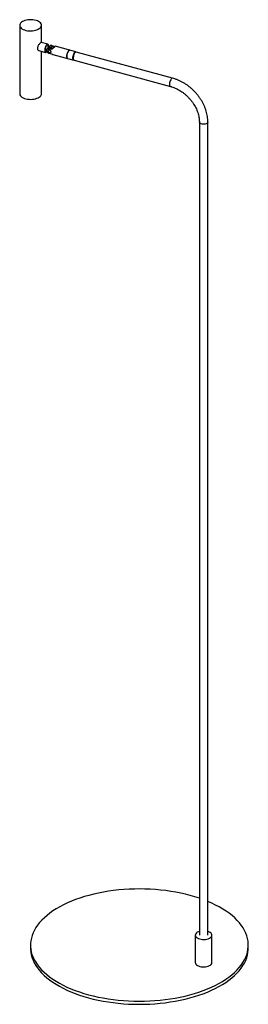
# Paper-space layout '_Trimétrica' of a CAD drawing. Header units: millimetres. Extents: x -192 to 122, y -23 to 1333.
import ezdxf

# ---------------------------------------------------------------- set-up
doc = ezdxf.new("R2010")
doc.units = ezdxf.units.MM

psp = doc.layouts.new('_Trimétrica')

# ---------------------------------------------------------------- linework, layer by layer
at = {"color": 7, "linetype": 'Continuous', "lineweight": 25}
for p, q in [((-192.4, 1325.4), (-192.4, 1231.1)), ((-162.4, 1301.7), (-162.4, 1325.4)), ((-153.8, 1299.3), (-163, 1301.8)), ((-166, 1290.5), (-156.9, 1288)), ((-162.4, 1231.1), (-162.4, 1289.6)), ((-148.2, 1292.3), (-152.6, 1293.5)), ((-148.4, 1297.6), (-144, 1296.4)), ((-147.9, 1293.2), (-147.6, 1292.8)), ((-144, 1296.1), (-144, 1296.4)), ((-114.9, 1288.8), (-143.7, 1296.6)), ((18.2, 1252.6), (-114.5, 1288.6)), ((-152.6, 1287.1), (-148.2, 1285.9)), ((-148.2, 1285.9), (-146.7, 1285.3)), ((-146.7, 1285.3), (-118, 1277.5)), ((-117.5, 1277.3), (15.1, 1241.3)), ((55, 1192.1), (55, 72.6)), ((66.7, 72.6), (66.7, 1192.1)), ((49.4, 72.6), (49.4, 34.9)), ((72.4, 34.9), (72.4, 72.6)), ((-177.6, 58.9), (-177.6, 54.6)), ((122.4, 54.6), (122.4, 58.9))]:
    psp.add_line(p, q, dxfattribs=at)
at = {"color": 7, "linetype": 'Continuous', "lineweight": 25, "flags": 128}
for points in [[(-164.2, 1321.8), (-163.3, 1322.9), (-162.7, 1324), (-162.5, 1325.2), (-162.6, 1326.4), (-163, 1327.5), (-163.8, 1328.7), (-165, 1329.7), (-166.4, 1330.6), (-168, 1331.4), (-169.9, 1332.1), (-172, 1332.6), (-174.2, 1332.9), (-176.5, 1333.1), (-178.8, 1333.1), (-181, 1332.9), (-183.2, 1332.5), (-185.3, 1332), (-187.1, 1331.3), (-188.8, 1330.5), (-190.1, 1329.5), (-191.2, 1328.5), (-192, 1327.4), (-192.4, 1326.2), (-192.4, 1325), (-192.1, 1323.8), (-191.5, 1322.7), (-190.5, 1321.6), (-189.3, 1320.6), (-187.7, 1319.8), (-185.9, 1319), (-183.9, 1318.4), (-181.8, 1318), (-179.5, 1317.8), (-177.3, 1317.7), (-175, 1317.8), (-172.7, 1318.1), (-170.6, 1318.5), (-168.7, 1319.1), (-166.9, 1319.9), (-165.4, 1320.8), (-164.2, 1321.8)], [(-152.6, 1296.3), (-152.7, 1297.5), (-152.9, 1298.4), (-153.3, 1299.1), (-153.9, 1299.3), (-154.5, 1299.3), (-155.2, 1298.9), (-155.8, 1298.1), (-156.5, 1297.1), (-157.1, 1295.8), (-157.5, 1294.5), (-157.9, 1293), (-158, 1291.7), (-158, 1290.4), (-157.9, 1289.4), (-157.5, 1288.6), (-157.1, 1288.1), (-156.5, 1288), (-155.8, 1288.3), (-155.2, 1288.8), (-155, 1289)], [(-153, 1296), (-153.1, 1297), (-153.3, 1297.9), (-153.7, 1298.4), (-154.3, 1298.5), (-154.9, 1298.3), (-155.5, 1297.8), (-156.1, 1297), (-156.7, 1295.9), (-157.1, 1294.6), (-157.5, 1293.3), (-157.6, 1292), (-157.6, 1290.8), (-157.5, 1289.9), (-157.1, 1289.2), (-156.7, 1288.9), (-156.1, 1288.9), (-155.5, 1289.2), (-155.3, 1289.5)], [(-153.2, 1291.5), (-153.3, 1291.3), (-153.5, 1290.5), (-153.3, 1289.7), (-152.8, 1288.9), (-152.1, 1288.2), (-151.2, 1287.8), (-150.4, 1287.7), (-149.8, 1287.9)], [(-153.3, 1293.6), (-153.1, 1294.7), (-153, 1296)], [(-152.9, 1293.6), (-152.7, 1295), (-152.6, 1296.3)], [(-148.1, 1292.4), (-148.6, 1293), (-149.1, 1293.8), (-149.3, 1294.6), (-149.1, 1295.4), (-148.6, 1296), (-147.9, 1296.3), (-147, 1296.2), (-146.2, 1295.8), (-145.5, 1295.1), (-145.3, 1294.8)], [(-127.6, 1282.7), (-127.5, 1284.1), (-127.2, 1285.5), (-126.8, 1286.9), (-126.3, 1288.2), (-125.7, 1289.3), (-125, 1290.2), (-124.3, 1290.8), (-123.7, 1291.1), (-123.3, 1291)], [(-123.3, 1291), (-123.8, 1291), (-124.5, 1290.7), (-125.2, 1290.1), (-125.8, 1289.1), (-126.4, 1287.9), (-126.9, 1286.6), (-127.3, 1285.2), (-127.5, 1283.8), (-127.6, 1282.5), (-127.5, 1281.3), (-127.2, 1280.5), (-126.7, 1279.9), (-126.4, 1279.8)], [(-117.8, 1277.4), (-117.8, 1277.4), (-118.3, 1277.6), (-118.8, 1278.2), (-119.1, 1279.1), (-119.2, 1280.2), (-119.1, 1281.5), (-118.9, 1282.9), (-118.5, 1284.3), (-118, 1285.6), (-117.4, 1286.8), (-116.8, 1287.8), (-116.1, 1288.4), (-115.4, 1288.8), (-114.8, 1288.7), (-114.7, 1288.7)], [(-114.5, 1288.6), (-114.5, 1288.7), (-115.2, 1288.6), (-115.8, 1288.2), (-116.5, 1287.4), (-117.2, 1286.4), (-117.7, 1285.2), (-118.2, 1283.8), (-118.5, 1282.4), (-118.7, 1281), (-118.7, 1279.7), (-118.5, 1278.7), (-118.2, 1277.9), (-117.7, 1277.4), (-117.5, 1277.3)], [(-126.4, 1279.8), (-126.8, 1280), (-127.2, 1280.6), (-127.5, 1281.6), (-127.6, 1282.7)], [(-192.4, 1231.1), (-192.4, 1230.7), (-192.1, 1229.6), (-191.5, 1228.4), (-190.5, 1227.3), (-189.3, 1226.4), (-187.7, 1225.5), (-185.9, 1224.7), (-183.9, 1224.2), (-181.8, 1223.7), (-179.5, 1223.5), (-177.3, 1223.4), (-175, 1223.5), (-172.7, 1223.8), (-170.6, 1224.2), (-168.7, 1224.9), (-166.9, 1225.6), (-165.4, 1226.5), (-164.2, 1227.5)], [(42.4, 127.2), (35.9, 128.9), (29.3, 130.4), (22.5, 131.7), (15.6, 132.9), (8.7, 133.9), (1.6, 134.7), (-5.6, 135.3), (-12.8, 135.8), (-20, 136.1), (-27.2, 136.2), (-34.5, 136.1), (-41.7, 135.8), (-48.9, 135.4), (-56.1, 134.8), (-63.1, 134), (-70.1, 133), (-77, 131.9), (-83.8, 130.5), (-90.5, 129.1), (-97, 127.4), (-103.3, 125.6), (-109.5, 123.6), (-115.5, 121.5), (-121.2, 119.3), (-126.8, 116.9), (-132.1, 114.3), (-137.2, 111.7), (-142, 108.9), (-146.6, 106), (-150.8, 103), (-154.8, 99.8), (-158.5, 96.6), (-161.9, 93.3), (-165, 89.9), (-167.7, 86.5), (-170.1, 83), (-172.2, 79.4), (-174, 75.8), (-175.4, 72.1), (-176.4, 68.4), (-177.1, 64.7), (-177.5, 61), (-177.5, 57.2), (-177.2, 53.5), (-176.5, 49.8), (-175.5, 46.1), (-174.1, 42.4), (-172.4, 38.8), (-170.3, 35.2), (-167.9, 31.7), (-165.2, 28.2), (-162.2, 24.8), (-158.8, 21.5), (-155.2, 18.3), (-151.2, 15.2), (-147, 12.2), (-142.4, 9.2), (-137.6, 6.4), (-132.6, 3.8), (-127.3, 1.2), (-121.8, -1.2), (-116, -3.5), (-110, -5.6), (-103.9, -7.6), (-97.6, -9.4), (-91.1, -11.1), (-84.4, -12.6), (-77.7, -13.9), (-70.8, -15.1), (-63.8, -16), (-56.7, -16.9), (-49.6, -17.5), (-42.4, -18), (-35.1, -18.2), (-27.9, -18.3), (-20.7, -18.3), (-13.4, -18), (-6.2, -17.5), (0.9, -16.9), (8, -16.1), (15, -15.2), (21.9, -14), (28.7, -12.7), (35.3, -11.2), (41.8, -9.6), (48.2, -7.8), (54.4, -5.8), (60.3, -3.7), (66.1, -1.4), (71.7, 1), (77, 3.5), (82, 6.2), (86.9, 9), (91.4, 11.9), (95.7, 14.9), (99.7, 18), (103.4, 21.2), (106.7, 24.5), (109.8, 27.9), (112.6, 31.4), (115, 34.9), (117.1, 38.5), (118.8, 42.1), (120.2, 45.7), (121.3, 49.4), (122, 53.2), (122.4, 56.9), (122.4, 60.6), (122.1, 64.3), (121.4, 68.1), (120.3, 71.8), (119, 75.4), (117.3, 79.1), (115.2, 82.6), (112.8, 86.2), (110.1, 89.6), (107, 93), (103.7, 96.3), (100, 99.5), (96.1, 102.7), (91.8, 105.7), (87.3, 108.6), (82.5, 111.4), (77.4, 114.1), (72.2, 116.6), (66.7, 119)], [(55, 77.7), (53.6, 77.2), (52.2, 76.5), (51, 75.6), (50.1, 74.6), (49.5, 73.6), (49.4, 72.6), (49.6, 71.5), (50.1, 70.5), (51.1, 69.5), (52.3, 68.7), (53.8, 67.9), (55.5, 67.4)], [(55.5, 67.4), (57.4, 67), (59.4, 66.7), (61.5, 66.7), (63.5, 66.8), (65.5, 67.2), (67.3, 67.7), (68.9, 68.4), (70.2, 69.2), (71.3, 70.1), (72, 71.1), (72.3, 72.1), (72.3, 73.2), (71.9, 74.2), (71.2, 75.2), (70.1, 76.1), (68.8, 76.9), (67.1, 77.6), (66.7, 77.7)], [(-177.6, 54.6), (-177.5, 52.9), (-177.2, 49.2), (-176.5, 45.5), (-175.5, 41.8), (-174.1, 38.1), (-172.4, 34.5), (-170.3, 30.9), (-167.9, 27.4), (-165.2, 23.9), (-162.2, 20.6), (-158.8, 17.2), (-155.2, 14), (-151.2, 10.9), (-147, 7.9), (-142.4, 5), (-137.6, 2.2), (-132.6, -0.5), (-127.3, -3.1), (-121.8, -5.5), (-116, -7.8), (-110, -9.9), (-103.9, -11.9), (-97.6, -13.7), (-91.1, -15.4), (-84.4, -16.9), (-77.7, -18.2), (-70.8, -19.3), (-63.8, -20.3), (-56.7, -21.1), (-49.6, -21.8), (-42.4, -22.2), (-35.1, -22.5), (-27.9, -22.6), (-20.7, -22.5), (-13.4, -22.3), (-6.2, -21.8), (0.9, -21.2), (8, -20.4), (15, -19.4), (21.9, -18.3), (28.7, -17), (35.3, -15.5), (41.8, -13.8), (48.2, -12), (54.4, -10.1), (60.3, -8), (66.1, -5.7), (71.7, -3.3), (77, -0.8), (82, 1.9), (86.9, 4.7), (91.4, 7.6), (95.7, 10.6), (99.7, 13.7), (103.4, 16.9), (106.7, 20.2), (109.8, 23.6), (112.6, 27.1), (115, 30.6), (117.1, 34.2), (118.8, 37.8), (120.2, 41.5), (121.3, 45.2), (122, 48.9), (122.4, 52.6), (122.4, 54.6)], [(49.4, 34.9), (49.4, 34.8), (49.6, 33.8), (50.1, 32.8), (51.1, 31.8), (52.3, 31), (53.8, 30.2), (55.5, 29.6)], [(55.5, 29.6), (57.4, 29.2), (59.4, 29), (61.5, 29), (63.5, 29.1), (65.5, 29.5), (67.3, 30), (68.9, 30.6), (70.2, 31.4), (71.3, 32.4), (72, 33.4), (72.3, 34.4), (72.4, 34.9)]]:
    psp.add_lwpolyline(points, dxfattribs=at)
at = {"color": 8, "linetype": 'Continuous', "lineweight": 25, "flags": 128}
for points in [[(18.2, 1252.6), (18.1, 1252.6), (17.5, 1252.5), (16.8, 1252.1), (16.1, 1251.4), (15.5, 1250.3), (14.9, 1249.1), (14.4, 1247.7), (14.1, 1246.3), (13.9, 1244.9), (13.9, 1243.7), (14.1, 1242.6), (14.4, 1241.8), (14.9, 1241.4), (15.1, 1241.3)], [(66.7, 1192.1), (66.6, 1191.5), (66.2, 1190.8), (65.4, 1190.2), (64.4, 1189.7), (63.1, 1189.3), (61.7, 1189.1), (60.2, 1189.1), (58.8, 1189.2), (57.5, 1189.6), (56.4, 1190.1), (55.6, 1190.7), (55.1, 1191.4), (55, 1192.1)]]:
    psp.add_lwpolyline(points, dxfattribs=at)
at = {"color": 7, "linetype": 'Continuous', "lineweight": 25}
for centre, radius, start, end in [((-138.9, 1289.2), 14.4, 162.5554, 170.6236), ((-150.5, 1288.7), 2.67, 191.5767, 216.4983), ((-167.4, 1231.3), 4.97, 310.5799, 358.0582), ((-12.5, -75.4), 210, 71.2548, 74.8461)]:
    psp.add_arc(centre, radius, start, end, dxfattribs=at)
for points, knots in [([(-163, 1301.7), (-163.1, 1301.8), (-163.2, 1301.9), (-163.8, 1301.4), (-164.8, 1300.5), (-165.8, 1299.2), (-166.9, 1297.5), (-167.8, 1295.6), (-167.9, 1294.4), (-168, 1293.7)], [0, 0, 0, 0, 0.06795, 0.226131, 0.374429, 0.518643, 0.669175, 0.828428, 1, 1, 1, 1]), ([(-168, 1293.7), (-167.9, 1293.2), (-167.8, 1292.1), (-167.1, 1291.1), (-166.4, 1290.5), (-166, 1290.5), (-166, 1290.5)], [0, 0, 0, 0, 0.327336, 0.65404, 0.996814, 1, 1, 1, 1]), ([(-152.6, 1287.1), (-152.8, 1287.2), (-153, 1287.2), (-153.4, 1287.4), (-153.6, 1287.6), (-154, 1287.8), (-154.2, 1288), (-154.5, 1288.3), (-154.7, 1288.5), (-154.9, 1288.9), (-155.1, 1289.1), (-155.3, 1289.5), (-155.3, 1289.7), (-155.6, 1290.3), (-155.6, 1290.7), (-155.6, 1291.6), (-155.6, 1291.9), (-155.3, 1292.4), (-155.3, 1292.6), (-155, 1292.9), (-154.9, 1293), (-154.7, 1293.3), (-154.5, 1293.3), (-154.2, 1293.5), (-154, 1293.6), (-153.6, 1293.6), (-153.4, 1293.6), (-153, 1293.6), (-152.8, 1293.6), (-152.6, 1293.5)], [0, 0, 0, 0, 0.0625, 0.0625, 0.125, 0.125, 0.1875, 0.1875, 0.25, 0.25, 0.3125, 0.3125, 0.375, 0.375, 0.5, 0.5, 0.625, 0.625, 0.6875, 0.6875, 0.75, 0.75, 0.8125, 0.8125, 0.875, 0.875, 0.9375, 0.9375, 1, 1, 1, 1]), ([(-153.1, 1291.6), (-153.2, 1291.5), (-153.4, 1291.4), (-153.6, 1291.2), (-153.7, 1291), (-153.9, 1290.8), (-153.9, 1290.6), (-154, 1290.3), (-154, 1290.1), (-154, 1289.8), (-154, 1289.6), (-153.9, 1289.3), (-153.9, 1289.2), (-153.7, 1288.8), (-153.6, 1288.7), (-153.4, 1288.4), (-153.2, 1288.3), (-153.1, 1288.2)], [0, 0, 0, 0, 0.125, 0.125, 0.25, 0.25, 0.375, 0.375, 0.5, 0.5, 0.625, 0.625, 0.75, 0.75, 0.875, 0.875, 1, 1, 1, 1]), ([(-153.1, 1291.6), (-152.9, 1291.7), (-152.7, 1291.7), (-152.4, 1291.8), (-152.3, 1291.8), (-152.1, 1291.8), (-152, 1291.8), (-151.7, 1291.8), (-151.6, 1291.7), (-151.4, 1291.7), (-151.3, 1291.6), (-151, 1291.5), (-150.9, 1291.4), (-150.5, 1291), (-150.4, 1290.9), (-150.2, 1290.6), (-150.1, 1290.5), (-150, 1290.3), (-150, 1290.1), (-149.8, 1289.8), (-149.8, 1289.6), (-149.7, 1289.2), (-149.7, 1288.9), (-149.7, 1288.6), (-149.7, 1288.5), (-149.7, 1288.4), (-149.7, 1288.3), (-149.8, 1288.1), (-149.8, 1288), (-149.8, 1287.9), (-149.9, 1287.8), (-150, 1287.6), (-150.1, 1287.5), (-150.4, 1287.4), (-150.5, 1287.4), (-150.9, 1287.3), (-151, 1287.3), (-151.4, 1287.4), (-151.6, 1287.4), (-152.3, 1287.7), (-152.7, 1287.9), (-153.1, 1288.2)], [0, 0, 0, 0, 0.0625, 0.0625, 0.09375, 0.09375, 0.125, 0.125, 0.15625, 0.15625, 0.1875, 0.1875, 0.25, 0.25, 0.3125, 0.3125, 0.34375, 0.34375, 0.375, 0.375, 0.4375, 0.4375, 0.5, 0.5, 0.53125, 0.53125, 0.5625, 0.5625, 0.59375, 0.59375, 0.625, 0.625, 0.6875, 0.6875, 0.75, 0.75, 0.8125, 0.8125, 0.875, 0.875, 1, 1, 1, 1]), ([(-148.4, 1297.6), (-148.5, 1297.6), (-148.9, 1297.7), (-149.6, 1297.7), (-150.4, 1297.4), (-151.1, 1296.8), (-151.4, 1296), (-151.5, 1295.1), (-151.3, 1294.1), (-150.9, 1293.3), (-150.7, 1293)], [0, 0, 0, 0, 0.040871, 0.172587, 0.30538, 0.443401, 0.591481, 0.687725, 0.853748, 1, 1, 1, 1]), ([(-147.9, 1293.2), (-148.1, 1293.4), (-148.4, 1293.9), (-148.6, 1294.7), (-148.7, 1295.4), (-148.6, 1295.9), (-148.5, 1296.1), (-148.5, 1296.1)], [0, 0, 0, 0, 0.24409, 0.488436, 0.728875, 0.967148, 1, 1, 1, 1]), ([(-144, 1296.4), (-143.9, 1296.5), (-143.8, 1296.5), (-143.7, 1296.6), (-143.6, 1296.6), (-143.6, 1296.5), (-143.6, 1296.5), (-143.6, 1296.5), (-143.6, 1296.4), (-143.7, 1296.3), (-143.8, 1296.3), (-143.9, 1296.1), (-144.1, 1295.9), (-144.4, 1295.6), (-144.5, 1295.5), (-144.8, 1295.2), (-144.9, 1295.1), (-145.2, 1294.8), (-145.4, 1294.7), (-145.7, 1294.4), (-145.9, 1294.3), (-146.2, 1294), (-146.4, 1293.8), (-146.8, 1293.5), (-146.9, 1293.4), (-147.5, 1292.9), (-147.8, 1292.6), (-148.2, 1292.3)], [0, 0, 0, 0, 0.125, 0.125, 0.1875, 0.1875, 0.25, 0.25, 0.3125, 0.3125, 0.375, 0.375, 0.5, 0.5, 0.5625, 0.5625, 0.625, 0.625, 0.6875, 0.6875, 0.75, 0.75, 0.8125, 0.8125, 0.875, 0.875, 1, 1, 1, 1]), ([(66.7, 1192.1), (66.7, 1192.7), (66.7, 1194.7), (66.4, 1197.9), (65.8, 1201.7), (65, 1205.5), (63.8, 1209.2), (62.4, 1213), (60.7, 1216.7), (58.8, 1220.4), (56.6, 1223.9), (54.2, 1227.4), (51.6, 1230.7), (48.8, 1233.8), (45.8, 1236.8), (42.7, 1239.6), (39.4, 1242.2), (36, 1244.6), (32.4, 1246.7), (28.8, 1248.6), (25.1, 1250.3), (21.5, 1251.6), (19.2, 1252.3), (18.2, 1252.6)], [0, 0, 0, 0, 0.026888, 0.075642, 0.124471, 0.173406, 0.222416, 0.271479, 0.320574, 0.369688, 0.418811, 0.467938, 0.517068, 0.566203, 0.615346, 0.664498, 0.713664, 0.762846, 0.812046, 0.861264, 0.9105, 0.959744, 1, 1, 1, 1]), ([(15.1, 1241.3), (15.7, 1241.1), (17.3, 1240.7), (20, 1239.7), (23.2, 1238.3), (26.4, 1236.7), (29.5, 1234.8), (32.5, 1232.7), (35.4, 1230.5), (38.1, 1228), (40.7, 1225.3), (43.2, 1222.5), (45.4, 1219.6), (47.5, 1216.5), (49.3, 1213.4), (50.9, 1210.2), (52.2, 1207), (53.3, 1203.7), (54.1, 1200.5), (54.7, 1197.3), (55, 1194.5), (55, 1192.8), (55, 1192.1)], [0, 0, 0, 0, 0.026523, 0.078667, 0.130818, 0.182953, 0.235082, 0.287214, 0.33935, 0.391488, 0.443624, 0.495752, 0.547864, 0.599952, 0.652013, 0.704045, 0.75605, 0.808036, 0.860014, 0.912006, 0.964044, 1, 1, 1, 1])]:
    psp.add_open_spline(points, degree=3, knots=knots, dxfattribs=at)

doc.saveas('drawing.dxf')
